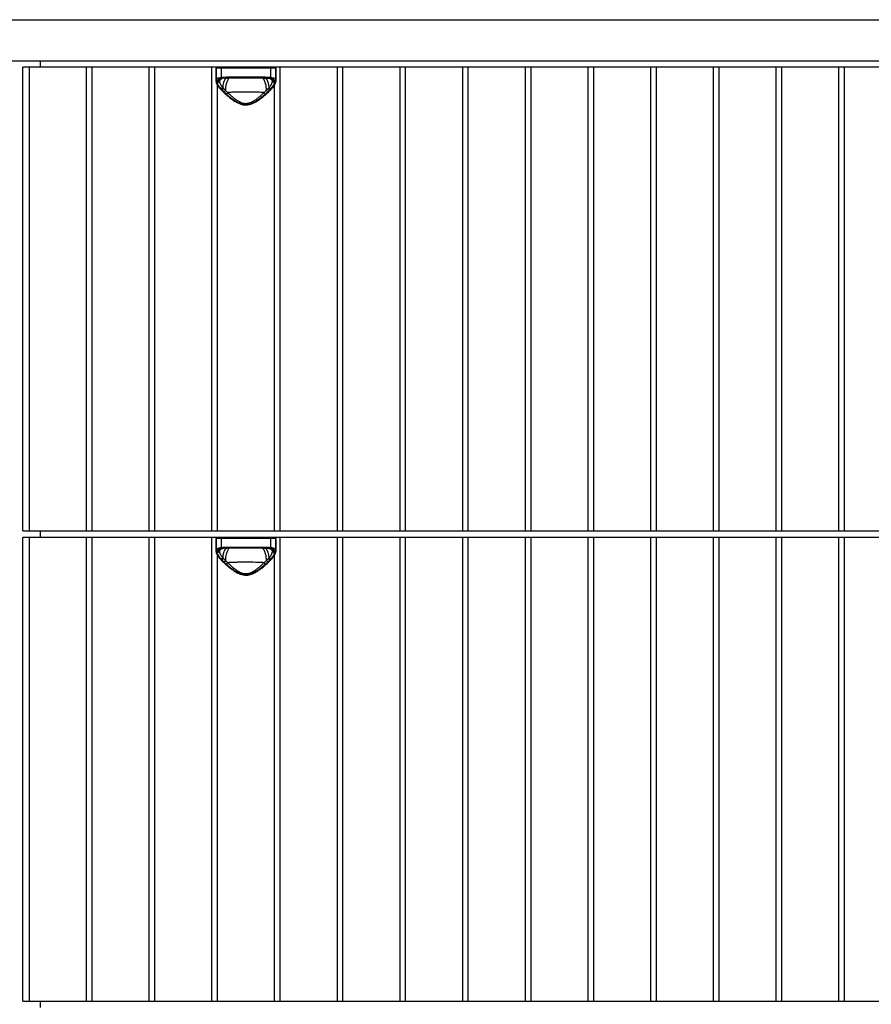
# Model space of a CAD drawing. Header units: millimetres. Extents: x -789 to 789, y -550 to 350.
# Tile 5 of 6: x 0 to 395, y -106 to 350. Entities that reach past the tile are written whole.
import ezdxf

# ---------------------------------------------------------------- set-up
doc = ezdxf.new("R2010")
doc.units = ezdxf.units.MM

msp = doc.modelspace()

# ---------------------------------------------------------------- linework, layer by layer
at = {"color": 7, "linetype": 'Continuous', "lineweight": 25}
for p, q in [((-789.02, 350), (789.02, 350)), ((-789.02, 331), (789.02, 331)), ((9.5, 331), (9.5, 328)), ((1.5, 113.33), (1.5, 328)), ((789.02, 328), (1.5, 328)), ((4.5, 113.33), (4.5, 328)), ((30.82, 328), (30.82, 113.33)), ((33.55, 113.33), (33.55, 328)), ((59.87, 328), (59.87, 113.33)), ((62.59, 113.33), (62.59, 328)), ((88.92, 328), (88.92, 113.33)), ((90.95, 327.5), (90.95, 321.7)), ((118.65, 327.5), (90.95, 327.5)), ((90.97, 322.01), (90.97, 327.5)), ((93.3, 327.5), (93.3, 323.33)), ((116.3, 323.33), (116.3, 327.5)), ((118.63, 327.5), (118.63, 322.01)), ((118.65, 321.7), (118.65, 327.5)), ((120.68, 113.33), (120.68, 328)), ((147.01, 328), (147.01, 113.33)), ((149.73, 113.33), (149.73, 328)), ((176.05, 328), (176.05, 113.33)), ((178.78, 113.33), (178.78, 328)), ((205.1, 328), (205.1, 113.33)), ((207.82, 113.33), (207.82, 328)), ((234.15, 328), (234.15, 113.33)), ((236.87, 113.33), (236.87, 328)), ((263.19, 328), (263.19, 113.33)), ((265.91, 113.33), (265.91, 328)), ((292.24, 328), (292.24, 113.33)), ((294.96, 113.33), (294.96, 328)), ((321.28, 328), (321.28, 113.33)), ((324.01, 113.33), (324.01, 328)), ((350.33, 328), (350.33, 113.33)), ((353.05, 113.33), (353.05, 328)), ((379.38, 328), (379.38, 113.33)), ((382.1, 113.33), (382.1, 328)), ((91.64, 113.33), (91.64, 319.66)), ((95.74, 322.97), (96.16, 322.99)), ((96.73, 323.5), (112.87, 323.5)), ((112.62, 323), (96.98, 323)), ((113.44, 322.99), (115.58, 322.87)), ((117.96, 319.67), (117.96, 113.33)), ((93.32, 317.53), (93.31, 317.53)), ((116.28, 317.53), (116.28, 317.53)), ((1.5, 113.33), (789.02, 113.33)), ((1.5, -104.33), (1.5, 110.33)), ((789.02, 110.33), (1.5, 110.33)), ((4.5, -104.33), (4.5, 110.33)), ((9.5, 113.33), (9.5, 110.33)), ((30.82, 110.33), (30.82, -104.33)), ((33.55, -104.33), (33.55, 110.33)), ((59.87, 110.33), (59.87, -104.33)), ((62.59, -104.33), (62.59, 110.33)), ((88.92, 110.33), (88.92, -104.33)), ((90.95, 109.83), (90.95, 104.03)), ((118.65, 109.83), (90.95, 109.83)), ((90.97, 104.34), (90.97, 109.83)), ((93.3, 109.83), (93.3, 105.66)), ((116.3, 105.66), (116.3, 109.83)), ((118.63, 109.83), (118.63, 104.34)), ((118.65, 104.03), (118.65, 109.83)), ((120.68, -104.33), (120.68, 110.33)), ((147.01, 110.33), (147.01, -104.33)), ((149.73, -104.33), (149.73, 110.33)), ((176.05, 110.33), (176.05, -104.33)), ((178.78, -104.33), (178.78, 110.33)), ((205.1, 110.33), (205.1, -104.33)), ((207.82, -104.33), (207.82, 110.33)), ((234.15, 110.33), (234.15, -104.33)), ((236.87, -104.33), (236.87, 110.33)), ((263.19, 110.33), (263.19, -104.33)), ((265.91, -104.33), (265.91, 110.33)), ((292.24, 110.33), (292.24, -104.33)), ((294.96, -104.33), (294.96, 110.33)), ((321.28, 110.33), (321.28, -104.33)), ((324.01, -104.33), (324.01, 110.33)), ((350.33, 110.33), (350.33, -104.33)), ((353.05, -104.33), (353.05, 110.33)), ((379.38, 110.33), (379.38, -104.33)), ((382.1, -104.33), (382.1, 110.33)), ((95.74, 105.3), (96.16, 105.33)), ((96.73, 105.83), (112.87, 105.83)), ((112.62, 105.33), (96.98, 105.33)), ((113.44, 105.33), (115.58, 105.21)), ((91.64, -104.33), (91.64, 101.99)), ((117.96, 102.01), (117.96, -104.33)), ((93.32, 99.86), (93.31, 99.87)), ((116.28, 99.86), (116.28, 99.86)), ((1.5, -104.33), (789.02, -104.33)), ((9.5, -104.33), (9.5, -107.33))]:
    msp.add_line(p, q, dxfattribs=at)
at = {"color": 8, "linetype": 'Continuous', "lineweight": 25}
for p, q in [((93.46, 322.79), (92.63, 322.19)), ((93.14, 322.66), (92.63, 322.19)), ((93.66, 322.83), (93.86, 322.86)), ((115.58, 322.88), (115.87, 322.84)), ((115.74, 322.86), (115.94, 322.83)), ((116.97, 322.19), (116.14, 322.79)), ((116.97, 322.19), (116.46, 322.66)), ((93.46, 105.13), (92.63, 104.52)), ((93.14, 104.99), (92.63, 104.52)), ((93.66, 105.17), (93.86, 105.2)), ((115.58, 105.22), (115.87, 105.18)), ((115.74, 105.2), (115.94, 105.17)), ((116.97, 104.52), (116.14, 105.13)), ((116.97, 104.52), (116.46, 104.99))]:
    msp.add_line(p, q, dxfattribs=at)
at = {"color": 7, "linetype": 'Continuous', "lineweight": 25, "flags": 128}
for points in [[(96.73, 323.5), (96.73, 323.4), (96.75, 323.31), (96.77, 323.22), (96.8, 323.15), (96.84, 323.08), (96.89, 323.04), (96.93, 323.01), (96.98, 323)], [(112.87, 323.5), (112.87, 323.4), (112.85, 323.31), (112.83, 323.22), (112.8, 323.15), (112.76, 323.08), (112.71, 323.04), (112.67, 323.01), (112.62, 323)], [(96.73, 105.83), (96.73, 105.74), (96.75, 105.64), (96.77, 105.56), (96.8, 105.48), (96.84, 105.42), (96.89, 105.37), (96.93, 105.34), (96.98, 105.33)], [(112.87, 105.83), (112.87, 105.74), (112.85, 105.64), (112.83, 105.56), (112.8, 105.48), (112.76, 105.42), (112.71, 105.37), (112.67, 105.34), (112.62, 105.33)]]:
    msp.add_lwpolyline(points, dxfattribs=at)
at = {"color": 7, "linetype": 'Continuous', "lineweight": 25}
for centre, radius, start, end in [((91.45, 327.5), 0.5, 90, 180), ((91.47, 327.5), 0.5, 90.0513, 180.0512), ((93.74, 327.56), 0.448, 100.5434, 187.6171), ((115.86, 327.56), 0.448, 352.3829, 79.4566), ((118.13, 327.5), 0.5, 359.9488, 89.9487), ((118.15, 327.5), 0.5, 0, 90), ((91.47, 322.04), 0.495, 183.6773, 270.5461), ((91.43, 321.4), 0.462, 181.4217, 274.6777), ((93.8, 323.31), 0.5, 178.2445, 254.0511), ((115.8, 323.31), 0.5, 285.9489, 1.7555), ((118.13, 322.04), 0.495, 269.4539, 356.3227), ((118.17, 321.4), 0.462, 265.3223, 358.5783), ((91.45, 109.83), 0.5, 90, 180), ((91.47, 109.83), 0.5, 90.0513, 180.0512), ((93.74, 109.89), 0.448, 100.5434, 187.6171), ((115.86, 109.89), 0.448, 352.3829, 79.4566), ((118.13, 109.83), 0.5, 359.9488, 89.9487), ((118.15, 109.83), 0.5, 0, 90), ((93.8, 105.65), 0.5, 178.2445, 254.0511), ((115.8, 105.65), 0.5, 285.9489, 1.7555), ((91.47, 104.37), 0.495, 183.6773, 270.5461), ((91.43, 103.74), 0.462, 181.4217, 274.6777), ((118.13, 104.37), 0.495, 269.4539, 356.3227), ((118.17, 103.74), 0.462, 265.3223, 358.5783)]:
    msp.add_arc(centre, radius, start, end, dxfattribs=at)
at = {"color": 8, "linetype": 'Continuous', "lineweight": 25}
for centre, radius, start, end in [((97.3, 318.02), 6.02, 125.3578, 142.1045), ((101.75, 318.46), 7.71, 143.5326, 179.1941), ((104.65, 317.75), 9.34, 145.4309, 182.796), ((104.95, 317.75), 9.34, 357.2017, 34.5687), ((108.12, 318.54), 7.44, 0.2324, 38.17), ((112.28, 318.01), 6.05, 37.9135, 52.9713), ((93.49, 317.79), 0.317, 236.9525, 302.7419), ((116.11, 317.8), 0.32, 237.4126, 301.7921), ((97.3, 100.36), 6.02, 125.3578, 142.1045), ((101.75, 100.79), 7.71, 143.5326, 179.1941), ((104.65, 100.08), 9.34, 145.4309, 182.796), ((104.95, 100.08), 9.34, 357.2017, 34.5687), ((108.12, 100.87), 7.44, 0.2324, 38.17), ((112.28, 100.34), 6.05, 37.9135, 52.9713), ((93.49, 100.13), 0.317, 236.9525, 302.7419), ((116.11, 100.13), 0.32, 237.4126, 301.7921)]:
    msp.add_arc(centre, radius, start, end, dxfattribs=at)
at = {"color": 7, "linetype": 'Continuous', "lineweight": 25}
for points in [[(90.97, 321.39), (90.94, 321.62), (90.94, 321.82), (90.97, 322.01)], [(91.47, 321.54), (91.46, 321.46), (91.45, 321.37), (91.45, 321.28)], [(91.45, 321.28), (91.45, 321.17), (91.46, 321.06), (91.47, 320.94)], [(91.55, 321.82), (91.51, 321.73), (91.49, 321.64), (91.47, 321.54)], [(92.63, 322.19), (92.6, 322.11), (92.58, 322.03), (92.57, 321.95)], [(93.3, 323.33), (94.31, 323.46), (95.46, 323.5), (96.73, 323.5)], [(93.73, 322.84), (93.7, 322.84), (93.68, 322.84), (93.66, 322.83)], [(96.98, 323), (95.78, 323), (94.7, 322.97), (93.73, 322.84)], [(115.87, 322.84), (114.9, 322.97), (113.82, 323), (112.62, 323)], [(112.87, 323.5), (114.14, 323.5), (115.29, 323.46), (116.3, 323.33)], [(115.94, 322.83), (115.92, 322.84), (115.89, 322.84), (115.87, 322.84)], [(117.03, 321.95), (117.01, 322.03), (116.99, 322.11), (116.97, 322.19)], [(118.13, 321.54), (118.11, 321.64), (118.09, 321.73), (118.05, 321.82)], [(118.15, 321.28), (118.15, 321.37), (118.14, 321.46), (118.13, 321.54)], [(118.13, 320.94), (118.14, 321.06), (118.15, 321.17), (118.15, 321.28)], [(118.63, 322.01), (118.66, 321.82), (118.66, 321.62), (118.63, 321.39)], [(93.27, 317.92), (93.55, 318.1), (93.82, 318.33), (94.04, 318.57)], [(93.27, 317.92), (93.4, 317.79), (93.53, 317.66), (93.66, 317.53)], [(93.66, 317.53), (93.95, 317.72), (94.21, 317.94), (94.43, 318.18)], [(93.66, 317.53), (93.97, 317.23), (94.29, 316.92), (94.63, 316.61)], [(94.63, 316.61), (94.89, 316.82), (95.13, 317.05), (95.32, 317.29)], [(94.63, 316.61), (95.01, 316.26), (95.41, 315.89), (95.83, 315.53)], [(95.83, 315.53), (96.03, 315.77), (96.21, 316.03), (96.36, 316.29)], [(113.77, 315.53), (113.57, 315.77), (113.38, 316.03), (113.24, 316.29)], [(113.77, 315.53), (114.18, 315.89), (114.59, 316.26), (114.97, 316.61)], [(114.97, 316.61), (114.71, 316.82), (114.47, 317.05), (114.28, 317.29)], [(114.97, 316.61), (115.3, 316.92), (115.63, 317.23), (115.94, 317.53)], [(115.17, 318.18), (115.38, 317.94), (115.65, 317.72), (115.94, 317.53)], [(115.56, 318.57), (115.78, 318.33), (116.04, 318.1), (116.33, 317.92)], [(115.94, 317.53), (116.07, 317.66), (116.2, 317.79), (116.33, 317.92)], [(93.3, 105.66), (94.31, 105.8), (95.46, 105.83), (96.73, 105.83)], [(93.73, 105.18), (93.7, 105.17), (93.68, 105.17), (93.66, 105.17)], [(96.98, 105.33), (95.78, 105.33), (94.7, 105.3), (93.73, 105.18)], [(115.87, 105.18), (114.9, 105.3), (113.82, 105.33), (112.62, 105.33)], [(112.87, 105.83), (114.14, 105.83), (115.29, 105.8), (116.3, 105.66)], [(115.94, 105.17), (115.92, 105.17), (115.89, 105.17), (115.87, 105.18)], [(90.97, 103.73), (90.94, 103.95), (90.94, 104.15), (90.97, 104.34)], [(91.47, 103.88), (91.46, 103.79), (91.45, 103.71), (91.45, 103.61)], [(91.45, 103.61), (91.45, 103.51), (91.46, 103.39), (91.47, 103.28)], [(91.55, 104.15), (91.51, 104.06), (91.49, 103.97), (91.47, 103.88)], [(92.63, 104.52), (92.6, 104.45), (92.58, 104.37), (92.57, 104.28)], [(93.27, 100.26), (93.55, 100.44), (93.82, 100.66), (94.04, 100.9)], [(93.66, 99.86), (93.95, 100.05), (94.21, 100.28), (94.43, 100.52)], [(115.17, 100.52), (115.38, 100.28), (115.65, 100.05), (115.94, 99.86)], [(115.56, 100.9), (115.78, 100.66), (116.04, 100.44), (116.33, 100.26)], [(117.03, 104.28), (117.01, 104.37), (116.99, 104.45), (116.97, 104.52)], [(118.13, 103.88), (118.11, 103.97), (118.09, 104.06), (118.05, 104.15)], [(118.15, 103.61), (118.15, 103.71), (118.14, 103.79), (118.13, 103.88)], [(118.13, 103.28), (118.14, 103.39), (118.15, 103.51), (118.15, 103.61)], [(118.63, 104.34), (118.66, 104.15), (118.66, 103.95), (118.63, 103.73)], [(93.27, 100.26), (93.4, 100.13), (93.53, 99.99), (93.66, 99.86)], [(93.66, 99.86), (93.97, 99.56), (94.29, 99.26), (94.63, 98.95)], [(94.63, 98.95), (94.89, 99.15), (95.13, 99.38), (95.32, 99.62)], [(94.63, 98.95), (95.01, 98.59), (95.41, 98.23), (95.83, 97.86)], [(95.83, 97.86), (96.03, 98.1), (96.21, 98.37), (96.36, 98.62)], [(113.77, 97.86), (113.57, 98.1), (113.38, 98.37), (113.24, 98.62)], [(113.77, 97.86), (114.18, 98.23), (114.59, 98.59), (114.97, 98.95)], [(114.97, 98.95), (114.71, 99.15), (114.47, 99.38), (114.28, 99.62)], [(114.97, 98.95), (115.3, 99.25), (115.63, 99.56), (115.94, 99.86)], [(115.94, 99.86), (116.07, 99.99), (116.2, 100.13), (116.33, 100.26)]]:
    msp.add_open_spline(points, degree=3, dxfattribs=at)
for points, knots in [([(90.97, 322.01), (91, 322.19), (91.07, 322.35), (91.24, 322.57), (91.3, 322.64), (91.46, 322.77), (91.55, 322.82), (91.84, 322.99), (92.08, 323.08), (92.63, 323.23), (92.95, 323.28), (93.3, 323.33)], [0, 0, 0, 0, 0.25, 0.25, 0.375, 0.375, 0.5, 0.5, 0.75, 0.75, 1, 1, 1, 1]), ([(91.02, 321.21), (91.03, 321.1), (91.07, 320.72), (91.41, 319.98), (92.04, 318.97), (92.71, 318.12), (93.21, 317.65), (93.33, 317.54)], [0, 0, 0, 0, 0.090266, 0.341179, 0.619123, 0.912206, 1, 1, 1, 1]), ([(91.45, 321.28), (91.65, 321.31), (91.85, 321.36), (92.22, 321.51), (92.39, 321.61), (92.55, 321.72)], [0, 0, 0, 0, 0.5, 0.5, 1, 1, 1, 1]), ([(91.47, 321.54), (91.67, 321.57), (91.87, 321.61), (92.24, 321.75), (92.41, 321.84), (92.57, 321.95)], [0, 0, 0, 0, 0.5, 0.5, 1, 1, 1, 1]), ([(91.47, 320.94), (91.67, 320.98), (91.86, 321.04), (92.22, 321.2), (92.39, 321.3), (92.54, 321.42)], [0, 0, 0, 0, 0.5, 0.5, 1, 1, 1, 1]), ([(91.47, 320.94), (91.5, 320.73), (91.56, 320.5), (91.75, 320.03), (91.88, 319.77), (92.35, 319), (92.76, 318.47), (93.27, 317.92)], [0, 0, 0, 0, 0.25, 0.25, 0.5, 0.5, 1, 1, 1, 1]), ([(93.66, 322.83), (93.37, 322.8), (93.11, 322.75), (92.65, 322.63), (92.44, 322.56), (92.08, 322.39), (91.93, 322.3), (91.7, 322.08), (91.61, 321.95), (91.55, 321.82)], [0, 0, 0, 0, 0.25, 0.25, 0.5, 0.5, 0.75, 0.75, 1, 1, 1, 1]), ([(92.63, 322.19), (92.47, 322.09), (92.3, 322), (91.93, 321.87), (91.74, 321.83), (91.55, 321.82)], [0, 0, 0, 0, 0.5, 0.5, 1, 1, 1, 1]), ([(92.55, 321.72), (92.55, 321.69), (92.54, 321.62), (92.54, 321.52), (92.54, 321.45), (92.54, 321.42)], [0, 0, 0, 0, 0.3362584, 0.669308, 1, 1, 1, 1]), ([(92.54, 321.42), (92.54, 321.38), (92.55, 321.29), (92.57, 321.16), (92.6, 321.03), (92.64, 320.89), (92.69, 320.74), (92.75, 320.59), (92.82, 320.43), (92.9, 320.26), (93.01, 320.04), (93.19, 319.74), (93.4, 319.4), (93.62, 319.09), (93.82, 318.83), (93.97, 318.66), (94.04, 318.57)], [0, 0, 0, 0, 0.051698, 0.104309, 0.157789, 0.21216, 0.267479, 0.323834, 0.381334, 0.440107, 0.500308, 0.616495, 0.750531, 0.831989, 0.91478, 1, 1, 1, 1]), ([(92.57, 321.95), (92.57, 321.91), (92.55, 321.84), (92.55, 321.76), (92.55, 321.72)], [0, 0, 0, 0, 0.500711, 1, 1, 1, 1]), ([(93.08, 322.68), (93.17, 322.72), (93.34, 322.79), (93.75, 322.84), (93.96, 322.86)], [0, 0, 0, 0, 0.488595, 1, 1, 1, 1]), ([(115.56, 318.57), (115.6, 318.62), (115.71, 318.75), (115.91, 319.01), (116.17, 319.36), (116.42, 319.74), (116.62, 320.09), (116.77, 320.4), (116.89, 320.68), (116.97, 320.95), (117.03, 321.19), (117.05, 321.34), (117.06, 321.42)], [0, 0, 0, 0, 0.045115, 0.125248, 0.250657, 0.386181, 0.502854, 0.609308, 0.711663, 0.810632, 0.9067, 1, 1, 1, 1]), ([(115.63, 322.86), (115.84, 322.84), (116.26, 322.79), (116.43, 322.72), (116.52, 322.68)], [0, 0, 0, 0, 0.509787, 1, 1, 1, 1]), ([(118.05, 321.82), (117.99, 321.95), (117.9, 322.08), (117.66, 322.3), (117.52, 322.39), (116.98, 322.65), (116.51, 322.76), (115.94, 322.83)], [0, 0, 0, 0, 0.25, 0.25, 0.5, 0.5, 1, 1, 1, 1]), ([(116.26, 317.54), (116.46, 317.73), (117.04, 318.3), (117.76, 319.25), (118.34, 320.29), (118.61, 320.97), (118.61, 321.3), (118.61, 321.33)], [0, 0, 0, 0, 0.149467, 0.435469, 0.723503, 0.970738, 1, 1, 1, 1]), ([(116.3, 323.33), (116.65, 323.28), (116.97, 323.23), (117.38, 323.12), (117.51, 323.08), (117.75, 322.98), (117.86, 322.93), (118.15, 322.77), (118.3, 322.64), (118.53, 322.36), (118.6, 322.19), (118.63, 322.01)], [0, 0, 0, 0, 0.25, 0.25, 0.375, 0.375, 0.5, 0.5, 0.75, 0.75, 1, 1, 1, 1]), ([(116.33, 317.92), (116.58, 318.2), (116.82, 318.47), (117.23, 319), (117.41, 319.27), (117.88, 320.04), (118.07, 320.52), (118.13, 320.94)], [0, 0, 0, 0, 0.25, 0.25, 0.5, 0.5, 1, 1, 1, 1]), ([(118.05, 321.82), (117.86, 321.83), (117.66, 321.87), (117.3, 322), (117.13, 322.09), (116.97, 322.19)], [0, 0, 0, 0, 0.5, 0.5, 1, 1, 1, 1]), ([(117.05, 321.72), (117.05, 321.76), (117.04, 321.84), (117.03, 321.91), (117.03, 321.95)], [0, 0, 0, 0, 0.497284, 1, 1, 1, 1]), ([(117.03, 321.95), (117.19, 321.84), (117.36, 321.75), (117.73, 321.61), (117.93, 321.57), (118.13, 321.54)], [0, 0, 0, 0, 0.5, 0.5, 1, 1, 1, 1]), ([(117.06, 321.42), (117.06, 321.47), (117.07, 321.57), (117.06, 321.67), (117.05, 321.72)], [0, 0, 0, 0, 0.496775, 1, 1, 1, 1]), ([(117.05, 321.72), (117.21, 321.61), (117.38, 321.51), (117.75, 321.36), (117.95, 321.31), (118.15, 321.28)], [0, 0, 0, 0, 0.5, 0.5, 1, 1, 1, 1]), ([(117.06, 321.42), (117.21, 321.3), (117.38, 321.2), (117.74, 321.04), (117.93, 320.98), (118.13, 320.94)], [0, 0, 0, 0, 0.5, 0.5, 1, 1, 1, 1]), ([(93.31, 317.53), (93.79, 317.07), (94.78, 316.1), (96.43, 314.63), (98.16, 313.23), (99.82, 312.11), (101.37, 311.29), (102.81, 310.76), (104.26, 310.5), (105.71, 310.53), (107.14, 310.87), (108.55, 311.44), (110, 312.26), (111.56, 313.34), (113.22, 314.67), (114.85, 316.12), (115.82, 317.08), (116.28, 317.53)], [0, 0, 0, 0, 0.081505, 0.171046, 0.251975, 0.324057, 0.382853, 0.433586, 0.481019, 0.531459, 0.579224, 0.629669, 0.686694, 0.753154, 0.830942, 0.919527, 1, 1, 1, 1]), ([(94.04, 318.57), (94.11, 318.51), (94.24, 318.38), (94.37, 318.25), (94.43, 318.18)], [0, 0, 0, 0, 0.504016, 1, 1, 1, 1]), ([(94.43, 318.18), (94.51, 318.11), (94.66, 317.95), (94.89, 317.72), (95.11, 317.5), (95.25, 317.36), (95.32, 317.29)], [0, 0, 0, 0, 0.2708122, 0.5276191, 0.7706537, 1, 1, 1, 1]), ([(95.32, 317.29), (95.37, 317.23), (95.47, 317.1), (95.64, 316.93), (95.83, 316.73), (96.07, 316.52), (96.26, 316.37), (96.36, 316.29)], [0, 0, 0, 0, 0.172628, 0.339188, 0.4998, 0.74967, 1, 1, 1, 1]), ([(95.83, 315.53), (96.43, 315), (97.06, 314.48), (98.38, 313.46), (99.07, 312.97), (100.18, 312.28), (100.56, 312.06), (101.35, 311.66), (101.75, 311.48), (102.38, 311.25), (102.59, 311.18), (103.02, 311.06), (103.25, 311), (103.91, 310.87), (104.36, 310.83), (105.04, 310.83), (105.27, 310.84), (105.72, 310.89), (105.94, 310.92), (106.6, 311.05), (107.02, 311.18), (107.85, 311.49), (108.26, 311.67), (109.05, 312.07), (109.43, 312.29), (110.17, 312.75), (110.53, 312.99), (111.22, 313.48), (111.56, 313.73), (112.55, 314.49), (113.17, 315.01), (113.77, 315.53)], [0, 0, 0, 0, 0.125, 0.125, 0.25, 0.25, 0.3125, 0.3125, 0.375, 0.375, 0.40625, 0.40625, 0.4375, 0.4375, 0.5, 0.5, 0.53125, 0.53125, 0.5625, 0.5625, 0.625, 0.625, 0.6875, 0.6875, 0.75, 0.75, 0.8125, 0.8125, 0.875, 0.875, 1, 1, 1, 1]), ([(113.24, 316.29), (112.62, 316.32), (111.98, 316.35), (110.97, 316.39), (110.63, 316.4), (109.94, 316.42), (109.58, 316.43), (107.78, 316.47), (106.31, 316.48), (104.42, 316.48), (104.05, 316.48), (103.3, 316.48), (102.93, 316.48), (101.82, 316.46), (101.1, 316.45), (100.02, 316.43), (99.67, 316.42), (98.97, 316.4), (98.62, 316.39), (97.62, 316.35), (96.98, 316.32), (96.36, 316.29)], [0, 0, 0, 0, 0.125, 0.125, 0.1875, 0.1875, 0.25, 0.25, 0.5, 0.5, 0.5625, 0.5625, 0.625, 0.625, 0.75, 0.75, 0.8125, 0.8125, 0.875, 0.875, 1, 1, 1, 1]), ([(96.36, 316.29), (96.46, 316.19), (96.65, 316.01), (96.9, 315.77), (97.09, 315.59), (97.36, 315.34), (97.71, 315.02), (98.33, 314.47), (99.11, 313.81), (100.12, 313.05), (101.19, 312.36), (102.33, 311.78), (103.54, 311.37), (104.81, 311.22), (106.08, 311.38), (107.29, 311.78), (108.42, 312.36), (109.49, 313.06), (110.5, 313.82), (111.29, 314.49), (111.91, 315.03), (112.32, 315.41), (112.77, 315.83), (113.05, 316.11), (113.24, 316.29)], [0, 0, 0, 0, 0.02271, 0.041008, 0.054893, 0.064365, 0.098338, 0.128136, 0.191387, 0.254313, 0.317112, 0.378893, 0.440157, 0.500523, 0.561122, 0.621635, 0.683567, 0.746187, 0.809495, 0.872965, 0.902641, 0.936408, 0.959277, 1, 1, 1, 1]), ([(113.24, 316.29), (113.3, 316.34), (113.43, 316.44), (113.62, 316.6), (113.82, 316.79), (114.05, 317.02), (114.2, 317.2), (114.28, 317.29)], [0, 0, 0, 0, 0.166526, 0.332954, 0.499407, 0.742788, 1, 1, 1, 1]), ([(114.28, 317.29), (114.35, 317.36), (114.49, 317.5), (114.71, 317.72), (114.94, 317.95), (115.09, 318.11), (115.17, 318.18)], [0, 0, 0, 0, 0.226978, 0.469236, 0.726836, 1, 1, 1, 1]), ([(115.17, 318.18), (115.23, 318.25), (115.36, 318.38), (115.49, 318.51), (115.56, 318.57)], [0, 0, 0, 0, 0.495977, 1, 1, 1, 1]), ([(90.97, 104.34), (91, 104.52), (91.07, 104.69), (91.24, 104.9), (91.3, 104.97), (91.46, 105.1), (91.55, 105.16), (91.84, 105.32), (92.08, 105.41), (92.63, 105.56), (92.95, 105.62), (93.3, 105.66)], [0, 0, 0, 0, 0.25, 0.25, 0.375, 0.375, 0.5, 0.5, 0.75, 0.75, 1, 1, 1, 1]), ([(93.66, 105.17), (93.37, 105.13), (93.11, 105.08), (92.65, 104.96), (92.44, 104.89), (92.08, 104.73), (91.93, 104.63), (91.7, 104.41), (91.61, 104.29), (91.55, 104.15)], [0, 0, 0, 0, 0.25, 0.25, 0.5, 0.5, 0.75, 0.75, 1, 1, 1, 1]), ([(93.08, 105.01), (93.17, 105.05), (93.34, 105.13), (93.75, 105.17), (93.96, 105.2)], [0, 0, 0, 0, 0.488595, 1, 1, 1, 1]), ([(115.63, 105.2), (115.84, 105.17), (116.26, 105.13), (116.43, 105.05), (116.52, 105.01)], [0, 0, 0, 0, 0.509787, 1, 1, 1, 1]), ([(118.05, 104.15), (117.99, 104.29), (117.9, 104.41), (117.66, 104.63), (117.52, 104.73), (116.98, 104.98), (116.51, 105.09), (115.94, 105.17)], [0, 0, 0, 0, 0.25, 0.25, 0.5, 0.5, 1, 1, 1, 1]), ([(116.3, 105.66), (116.65, 105.62), (116.97, 105.56), (117.38, 105.45), (117.51, 105.41), (117.75, 105.32), (117.86, 105.27), (118.15, 105.1), (118.3, 104.98), (118.53, 104.69), (118.6, 104.52), (118.63, 104.34)], [0, 0, 0, 0, 0.25, 0.25, 0.375, 0.375, 0.5, 0.5, 0.75, 0.75, 1, 1, 1, 1]), ([(91.02, 103.54), (91.03, 103.44), (91.07, 103.05), (91.41, 102.31), (92.04, 101.3), (92.71, 100.46), (93.21, 99.98), (93.33, 99.87)], [0, 0, 0, 0, 0.090266, 0.341179, 0.619123, 0.912206, 1, 1, 1, 1]), ([(91.45, 103.61), (91.65, 103.64), (91.85, 103.7), (92.22, 103.85), (92.39, 103.94), (92.55, 104.05)], [0, 0, 0, 0, 0.5, 0.5, 1, 1, 1, 1]), ([(91.47, 103.88), (91.67, 103.9), (91.87, 103.95), (92.24, 104.09), (92.41, 104.18), (92.57, 104.28)], [0, 0, 0, 0, 0.5, 0.5, 1, 1, 1, 1]), ([(91.47, 103.28), (91.67, 103.32), (91.86, 103.38), (92.22, 103.54), (92.39, 103.64), (92.54, 103.75)], [0, 0, 0, 0, 0.5, 0.5, 1, 1, 1, 1]), ([(91.47, 103.28), (91.5, 103.06), (91.56, 102.84), (91.75, 102.36), (91.88, 102.11), (92.35, 101.33), (92.76, 100.8), (93.27, 100.26)], [0, 0, 0, 0, 0.25, 0.25, 0.5, 0.5, 1, 1, 1, 1]), ([(92.63, 104.52), (92.47, 104.42), (92.3, 104.33), (91.93, 104.21), (91.74, 104.17), (91.55, 104.15)], [0, 0, 0, 0, 0.5, 0.5, 1, 1, 1, 1]), ([(92.55, 104.05), (92.55, 104.02), (92.54, 103.96), (92.54, 103.85), (92.54, 103.78), (92.54, 103.75)], [0, 0, 0, 0, 0.336258, 0.669308, 1, 1, 1, 1]), ([(92.54, 103.75), (92.54, 103.71), (92.55, 103.63), (92.57, 103.5), (92.6, 103.36), (92.64, 103.22), (92.69, 103.07), (92.75, 102.92), (92.82, 102.76), (92.9, 102.6), (93.01, 102.37), (93.19, 102.07), (93.4, 101.73), (93.62, 101.43), (93.82, 101.17), (93.97, 100.99), (94.04, 100.9)], [0, 0, 0, 0, 0.051698, 0.104309, 0.157789, 0.21216, 0.267479, 0.323834, 0.381334, 0.440107, 0.500308, 0.616495, 0.750531, 0.831989, 0.91478, 1, 1, 1, 1]), ([(92.57, 104.28), (92.57, 104.25), (92.55, 104.17), (92.55, 104.09), (92.55, 104.05)], [0, 0, 0, 0, 0.500711, 1, 1, 1, 1]), ([(94.04, 100.9), (94.11, 100.84), (94.24, 100.71), (94.37, 100.58), (94.43, 100.52)], [0, 0, 0, 0, 0.504016, 1, 1, 1, 1]), ([(94.43, 100.52), (94.51, 100.44), (94.66, 100.29), (94.89, 100.06), (95.11, 99.84), (95.25, 99.69), (95.32, 99.62)], [0, 0, 0, 0, 0.270812, 0.527619, 0.770654, 1, 1, 1, 1]), ([(114.28, 99.62), (114.35, 99.69), (114.49, 99.84), (114.71, 100.05), (114.94, 100.28), (115.09, 100.44), (115.17, 100.52)], [0, 0, 0, 0, 0.2269775, 0.4692356, 0.7268358, 1, 1, 1, 1]), ([(115.17, 100.52), (115.23, 100.58), (115.36, 100.71), (115.49, 100.84), (115.56, 100.9)], [0, 0, 0, 0, 0.495977, 1, 1, 1, 1]), ([(115.56, 100.9), (115.6, 100.95), (115.71, 101.08), (115.91, 101.34), (116.17, 101.7), (116.42, 102.08), (116.62, 102.43), (116.77, 102.73), (116.89, 103.02), (116.97, 103.28), (117.03, 103.52), (117.05, 103.67), (117.06, 103.75)], [0, 0, 0, 0, 0.045115, 0.125248, 0.250657, 0.386181, 0.502854, 0.609308, 0.711663, 0.810632, 0.9067, 1, 1, 1, 1]), ([(116.26, 99.87), (116.46, 100.07), (117.04, 100.63), (117.76, 101.59), (118.34, 102.62), (118.61, 103.31), (118.61, 103.63), (118.61, 103.66)], [0, 0, 0, 0, 0.149467, 0.4354685, 0.7235033, 0.9707379, 1, 1, 1, 1]), ([(116.33, 100.26), (116.58, 100.53), (116.82, 100.8), (117.23, 101.34), (117.41, 101.6), (117.88, 102.37), (118.07, 102.85), (118.13, 103.28)], [0, 0, 0, 0, 0.25, 0.25, 0.5, 0.5, 1, 1, 1, 1]), ([(118.05, 104.15), (117.86, 104.17), (117.66, 104.21), (117.3, 104.33), (117.13, 104.42), (116.97, 104.52)], [0, 0, 0, 0, 0.5, 0.5, 1, 1, 1, 1]), ([(117.05, 104.05), (117.05, 104.09), (117.04, 104.17), (117.03, 104.25), (117.03, 104.28)], [0, 0, 0, 0, 0.497284, 1, 1, 1, 1]), ([(117.03, 104.28), (117.19, 104.18), (117.36, 104.09), (117.73, 103.95), (117.93, 103.9), (118.13, 103.88)], [0, 0, 0, 0, 0.5, 0.5, 1, 1, 1, 1]), ([(117.06, 103.75), (117.06, 103.8), (117.07, 103.91), (117.06, 104), (117.05, 104.05)], [0, 0, 0, 0, 0.496775, 1, 1, 1, 1]), ([(117.05, 104.05), (117.21, 103.94), (117.38, 103.85), (117.75, 103.7), (117.95, 103.64), (118.15, 103.61)], [0, 0, 0, 0, 0.5, 0.5, 1, 1, 1, 1]), ([(117.06, 103.75), (117.21, 103.64), (117.38, 103.54), (117.74, 103.38), (117.93, 103.32), (118.13, 103.28)], [0, 0, 0, 0, 0.5, 0.5, 1, 1, 1, 1]), ([(93.31, 99.87), (93.79, 99.41), (94.78, 98.44), (96.43, 96.96), (98.16, 95.57), (99.82, 94.45), (101.37, 93.62), (102.81, 93.09), (104.26, 92.83), (105.71, 92.86), (107.14, 93.2), (108.55, 93.77), (110, 94.59), (111.56, 95.68), (113.22, 97), (114.85, 98.45), (115.82, 99.41), (116.28, 99.87)], [0, 0, 0, 0, 0.081505, 0.171046, 0.251975, 0.324057, 0.382853, 0.433586, 0.481019, 0.531459, 0.579224, 0.629669, 0.686694, 0.753154, 0.830942, 0.919527, 1, 1, 1, 1]), ([(95.32, 99.62), (95.37, 99.56), (95.47, 99.44), (95.64, 99.26), (95.83, 99.07), (96.07, 98.85), (96.26, 98.7), (96.36, 98.62)], [0, 0, 0, 0, 0.1726282, 0.3391875, 0.4998004, 0.7496695, 1, 1, 1, 1]), ([(95.83, 97.86), (96.43, 97.34), (97.06, 96.81), (98.38, 95.8), (99.07, 95.3), (100.18, 94.62), (100.56, 94.4), (101.35, 94), (101.75, 93.82), (102.38, 93.58), (102.59, 93.51), (103.02, 93.39), (103.25, 93.34), (103.91, 93.2), (104.36, 93.16), (105.04, 93.16), (105.27, 93.17), (105.72, 93.22), (105.94, 93.25), (106.6, 93.38), (107.02, 93.51), (107.85, 93.82), (108.26, 94), (109.05, 94.4), (109.43, 94.62), (110.17, 95.08), (110.53, 95.32), (111.22, 95.81), (111.56, 96.06), (112.55, 96.83), (113.17, 97.35), (113.77, 97.86)], [0, 0, 0, 0, 0.125, 0.125, 0.25, 0.25, 0.3125, 0.3125, 0.375, 0.375, 0.40625, 0.40625, 0.4375, 0.4375, 0.5, 0.5, 0.53125, 0.53125, 0.5625, 0.5625, 0.625, 0.625, 0.6875, 0.6875, 0.75, 0.75, 0.8125, 0.8125, 0.875, 0.875, 1, 1, 1, 1]), ([(113.24, 98.62), (112.62, 98.66), (111.98, 98.69), (110.97, 98.72), (110.63, 98.73), (109.94, 98.75), (109.58, 98.76), (107.78, 98.8), (106.31, 98.82), (104.42, 98.82), (104.05, 98.82), (103.3, 98.81), (102.93, 98.81), (101.82, 98.8), (101.1, 98.79), (100.02, 98.76), (99.67, 98.75), (98.97, 98.73), (98.62, 98.72), (97.62, 98.69), (96.98, 98.66), (96.36, 98.62)], [0, 0, 0, 0, 0.125, 0.125, 0.1875, 0.1875, 0.25, 0.25, 0.5, 0.5, 0.5625, 0.5625, 0.625, 0.625, 0.75, 0.75, 0.8125, 0.8125, 0.875, 0.875, 1, 1, 1, 1]), ([(96.36, 98.62), (96.46, 98.52), (96.65, 98.34), (96.9, 98.1), (97.09, 97.92), (97.36, 97.67), (97.71, 97.35), (98.33, 96.81), (99.11, 96.15), (100.12, 95.38), (101.19, 94.69), (102.33, 94.11), (103.54, 93.7), (104.81, 93.56), (106.08, 93.71), (107.29, 94.12), (108.42, 94.7), (109.49, 95.39), (110.5, 96.16), (111.29, 96.82), (111.91, 97.37), (112.32, 97.74), (112.77, 98.17), (113.05, 98.45), (113.24, 98.62)], [0, 0, 0, 0, 0.02271, 0.041008, 0.054893, 0.064365, 0.098338, 0.128136, 0.191387, 0.254313, 0.317112, 0.378893, 0.440157, 0.500523, 0.561122, 0.621635, 0.683567, 0.746187, 0.809495, 0.872965, 0.902641, 0.936408, 0.959277, 1, 1, 1, 1]), ([(113.24, 98.62), (113.3, 98.67), (113.43, 98.77), (113.62, 98.93), (113.82, 99.12), (114.05, 99.35), (114.2, 99.53), (114.28, 99.62)], [0, 0, 0, 0, 0.166526, 0.332954, 0.499407, 0.742788, 1, 1, 1, 1])]:
    msp.add_open_spline(points, degree=3, knots=knots, dxfattribs=at)

doc.saveas('drawing.dxf')
